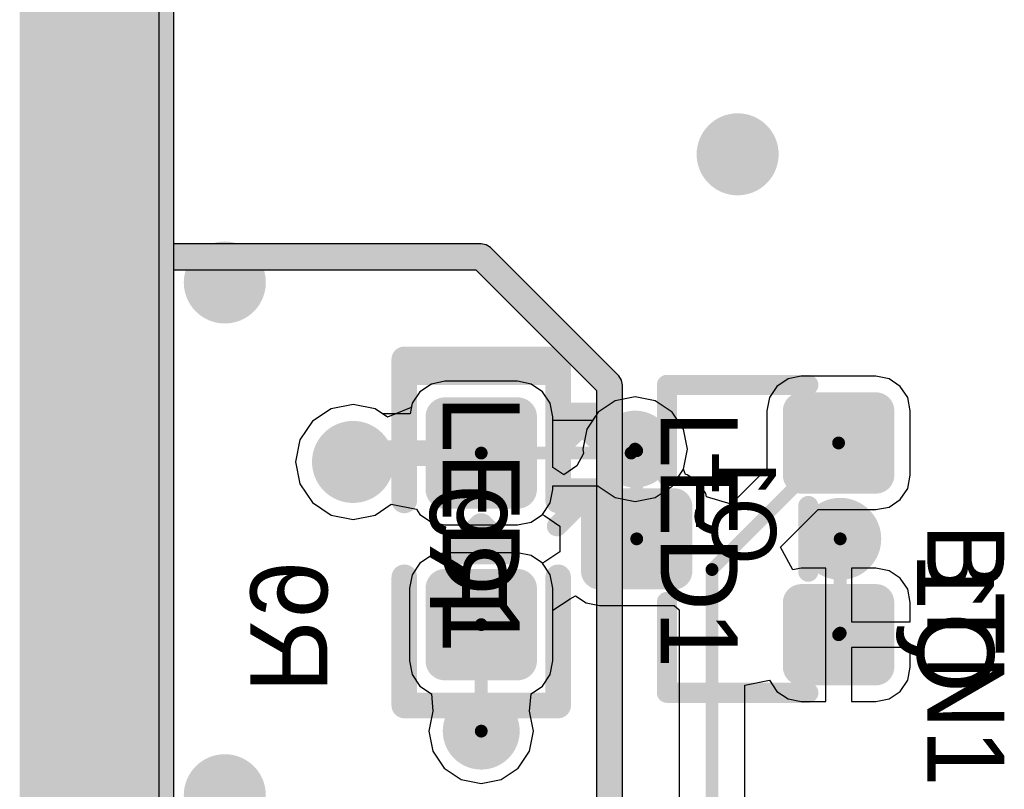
# Model space of a CAD drawing. Header units: millimetres. Extents: x 1.4 to 10.4, y 0 to 10.9.
# Tile 32 of 177: x 2.97 to 3.354, y 4.327 to 4.628. Entities that reach past the tile are written whole.
import ezdxf

# ---------------------------------------------------------------- set-up
doc = ezdxf.new("R2010")
doc.units = ezdxf.units.MM
doc.header["$MEASUREMENT"] = 0
for name, color, linetype in [('BottomLayer', 5, 'Continuous'), ('BottomOverlay', 54, 'Continuous'), ('BottomPaste', 16, 'Continuous'), ('BottomSolder', 6, 'Continuous'), ('DrillDrawing', 1, 'Continuous'), ('DrillGuide', 244, 'Continuous'), ('InternalPlane1', 76, 'Continuous'), ('InternalPlane2', 16, 'Continuous'), ('KeepOutLayer', 6, 'Continuous'), ('Mechanical1', 6, 'Continuous'), ('Mechanical2', 216, 'Continuous'), ('Mechanical31', 56, 'Continuous'), ('Mechanical32', 56, 'Continuous'), ('MultiLayer', 9, 'Continuous'), ('TopLayer', 1, 'Continuous'), ('TopOverlay', 2, 'Continuous'), ('TopPaste', 8, 'Continuous'), ('TopSolder', 216, 'Continuous')]:
    doc.layers.add(name, color=color, linetype=linetype)

msp = doc.modelspace()

# ---------------------------------------------------------------- linework, layer by layer
at = {"layer": 'BottomLayer'}
for p, q in [((3.024406, 1.899406), (3.024406, 5.2192741)), ((3.1305423, 4.4853949), (3.1260624, 4.4824016)), ((3.1358266, 4.486446), (3.1305423, 4.4853949)), ((3.164173, 4.486446), (3.1358266, 4.486446)), ((3.1694573, 4.4853949), (3.164173, 4.486446)), ((3.1739372, 4.4824016), (3.1694573, 4.4853949)), ((3.2696725, 4.4873866), (3.2653229, 4.4844803)), ((3.2748032, 4.4884072), (3.2696725, 4.4873866)), ((3.303937, 4.4884072), (3.2748032, 4.4884072)), ((3.3090677, 4.4873866), (3.303937, 4.4884072)), ((3.3134173, 4.4844803), (3.3090677, 4.4873866)), ((3.1260624, 4.4824016), (3.1230691, 4.4779217)), ((3.1769305, 4.4779217), (3.1739372, 4.4824016)), ((3.2653229, 4.4844803), (3.2624166, 4.4801307)), ((3.3163236, 4.4801307), (3.3134173, 4.4844803)), ((3.1230691, 4.4779217), (3.1222409, 4.4737581)), ((3.1779816, 4.4726374), (3.1769305, 4.4779217)), ((3.2021964, 4.4788396), (3.1955808, 4.4744192)), ((3.21, 4.4803918), (3.2021964, 4.4788396)), ((3.2178036, 4.4788396), (3.21, 4.4803918)), ((3.2244192, 4.4744192), (3.2178036, 4.4788396)), ((3.2624166, 4.4801307), (3.261396, 4.475)), ((3.3173442, 4.475), (3.3163236, 4.4801307)), ((3.091416, 4.4757235), (3.0841389, 4.4708611)), ((3.1, 4.477431), (3.091416, 4.4757235)), ((3.108584, 4.4757235), (3.1, 4.477431)), ((3.1115254, 4.4737581), (3.108584, 4.4757235)), ((3.1222409, 4.4737581), (3.1115254, 4.4737581)), ((3.1955808, 4.4744192), (3.1911604, 4.4678036)), ((3.2288396, 4.4678036), (3.2244192, 4.4744192)), ((3.261396, 4.475), (3.261396, 4.4524515)), ((3.3173442, 4.4498032), (3.3173442, 4.475)), ((3.0841389, 4.4708611), (3.0792765, 4.463584)), ((3.1779816, 4.4528258), (3.1779816, 4.4726374)), ((3.1911604, 4.4678036), (3.1896082, 4.46)), ((3.2303918, 4.46), (3.2288396, 4.4678036)), ((3.0792765, 4.463584), (3.077569, 4.455)), ((3.1899384, 4.45834), (3.18734, 4.4534785)), ((3.1896082, 4.46), (3.1899384, 4.45834)), ((3.2288396, 4.4521965), (3.2303918, 4.46)), ((3.077569, 4.455), (3.0792765, 4.446416)), ((3.1821724, 4.4500256), (3.1779816, 4.4528258)), ((3.18734, 4.4534785), (3.1821724, 4.4500256)), ((3.2297043, 4.450109), (3.2288396, 4.4521965)), ((3.261396, 4.4524515), (3.2474213, 4.4384768)), ((3.2303275, 4.449985), (3.2297043, 4.450109)), ((3.2346771, 4.4470787), (3.2303275, 4.449985)), ((3.2375834, 4.4427291), (3.2346771, 4.4470787)), ((3.3163236, 4.4446725), (3.3173442, 4.4498032)), ((3.0792765, 4.446416), (3.0841389, 4.4391389)), ((3.3134173, 4.4403229), (3.3163236, 4.4446725)), ((3.0841389, 4.4391389), (3.091416, 4.4342765)), ((3.2378518, 4.4413796), (3.2375834, 4.4427291)), ((3.2474213, 4.4384768), (3.2378518, 4.4413796)), ((3.3090677, 4.4374166), (3.3134173, 4.4403229)), ((3.108584, 4.4342765), (3.1149038, 4.4384993)), ((3.1149038, 4.4384993), (3.1247117, 4.4365483)), ((3.1247117, 4.4365483), (3.1260624, 4.4345268)), ((3.2667519, 4.4217594), (3.2813885, 4.436396)), ((3.2813885, 4.436396), (3.303937, 4.436396)), ((3.303937, 4.436396), (3.3090677, 4.4374166)), ((3.091416, 4.4342765), (3.1, 4.432569)), ((3.1, 4.432569), (3.108584, 4.4342765)), ((3.1260624, 4.4345268), (3.1305423, 4.4315335)), ((3.1305423, 4.4315335), (3.1358266, 4.4304824)), ((3.164173, 4.4304824), (3.1694573, 4.4315335)), ((3.1694573, 4.4315335), (3.1738366, 4.4344596)), ((3.1738366, 4.4344596), (3.1748422, 4.433922)), ((3.1748422, 4.433922), (3.1807126, 4.4299996)), ((3.1358266, 4.4304824), (3.164173, 4.4304824)), ((3.1807126, 4.4299996), (3.1807126, 4.4199996)), ((3.1807126, 4.4199996), (3.1748422, 4.4160772)), ((3.2714659, 4.4129401), (3.2667519, 4.4217594)), ((3.1305423, 4.4184657), (3.1260624, 4.4154724)), ((3.1358266, 4.4195168), (3.1305423, 4.4184657)), ((3.164173, 4.4195168), (3.1358266, 4.4195168)), ((3.1694573, 4.4184657), (3.164173, 4.4195168)), ((3.1738366, 4.4155396), (3.1694573, 4.4184657)), ((3.1748422, 4.4160772), (3.1738366, 4.4155396)), ((3.1260624, 4.4154724), (3.1230691, 4.4109925)), ((3.2748032, 4.413604), (3.2714659, 4.4129401)), ((3.2843701, 4.413604), (3.2748032, 4.413604)), ((3.2843701, 4.3875984), (3.2843701, 4.413604)), ((3.303937, 4.413604), (3.2943701, 4.413604)), ((3.2943701, 4.413604), (3.2943701, 4.3925984)), ((3.3090677, 4.4125834), (3.303937, 4.413604)), ((3.3134173, 4.4096771), (3.3090677, 4.4125834)), ((3.1230691, 4.4109925), (3.122018, 4.4057082)), ((3.3163236, 4.4053275), (3.3134173, 4.4096771)), ((3.122018, 4.4057082), (3.122018, 4.3773618)), ((3.3173442, 4.4001968), (3.3163236, 4.4053275)), ((3.1779816, 4.3971742), (3.1846203, 4.40161)), ((3.1846203, 4.40161), (3.1868009, 4.4027755)), ((3.1868009, 4.4027755), (3.1909323, 4.400015)), ((3.1779816, 4.3773618), (3.1779816, 4.3971742)), ((3.1909323, 4.400015), (3.196063, 4.3989944)), ((3.196063, 4.3989944), (3.2251967, 4.3989944)), ((3.2251967, 4.3989944), (3.2272551, 4.3973052)), ((3.2272551, 4.3973052), (3.2272551, 4.3081306)), ((3.3173442, 4.3925984), (3.3173442, 4.4001968)), ((3.2943701, 4.3925984), (3.3173442, 4.3925984)), ((3.2843701, 4.3615928), (3.2843701, 4.3875984)), ((3.3173442, 4.3825984), (3.2943701, 4.3825984)), ((3.2943701, 4.3825984), (3.2943701, 4.3615928)), ((3.3173442, 4.375), (3.3173442, 4.3825984)), ((3.122018, 4.3773618), (3.1230691, 4.3720775)), ((3.1769305, 4.3720775), (3.1779816, 4.3773618)), ((3.3163236, 4.3698693), (3.3173442, 4.375)), ((3.1230691, 4.3720775), (3.1260624, 4.3675976)), ((3.1739372, 4.3675976), (3.1769305, 4.3720775)), ((3.1260624, 4.3675976), (3.1305422, 4.3646043)), ((3.1694574, 4.3646043), (3.1739372, 4.3675976)), ((3.2527449, 4.3679453), (3.2624166, 4.3698692)), ((3.2527449, 4.3070547), (3.2527449, 4.3679453)), ((3.2624166, 4.3698692), (3.2653229, 4.3655197)), ((3.3134173, 4.3655197), (3.3163236, 4.3698693)), ((3.1305422, 4.3646043), (3.1305422, 4.3646043)), ((3.1305422, 4.3646043), (3.1305422, 4.3646043)), ((3.1305422, 4.3646043), (3.1311604, 4.3578036)), ((3.1688396, 4.3578036), (3.1694574, 4.3646043)), ((3.1694574, 4.3646043), (3.1694574, 4.3646043)), ((3.1694574, 4.3646043), (3.1694574, 4.3646043)), ((3.2653229, 4.3655197), (3.2696725, 4.3626134)), ((3.2696725, 4.3626134), (3.2748032, 4.3615928)), ((3.303937, 4.3615928), (3.3090677, 4.3626134)), ((3.3090677, 4.3626134), (3.3134173, 4.3655197)), ((3.2748032, 4.3615928), (3.2843701, 4.3615928)), ((3.2943701, 4.3615928), (3.303937, 4.3615928)), ((3.1311604, 4.3578034), (3.1296082, 4.35)), ((3.1311604, 4.3578036), (3.1311603, 4.3578035)), ((3.1311603, 4.3578035), (3.1311604, 4.3578034)), ((3.1688397, 4.3578035), (3.1688396, 4.3578036)), ((3.1688396, 4.3578034), (3.1688397, 4.3578035)), ((3.1703918, 4.35), (3.1688396, 4.3578034)), ((3.1296082, 4.35), (3.1311604, 4.3421964)), ((3.1688396, 4.3421964), (3.1703918, 4.35)), ((3.1311604, 4.3421964), (3.1355808, 4.3355808)), ((3.1644192, 4.3355808), (3.1688396, 4.3421964)), ((3.1355808, 4.3355808), (3.1421964, 4.3311604)), ((3.1578036, 4.3311604), (3.1644192, 4.3355808)), ((3.1421964, 4.3311604), (3.15, 4.3296082)), ((3.15, 4.3296082), (3.1578036, 4.3311604))]:
    msp.add_line(p, q, dxfattribs=at)
for points, const_width in [([(3.244, 4.575, 1), (3.256, 4.575, 1)], 0.012), ([(3.044, 4.525, 1), (3.056, 4.525, 1)], 0.012), ([(3.2732284, 4.475, 1), (3.276378, 4.475, 1)], 0.0031496), ([(3.3023622, 4.475, 1), (3.3055118, 4.475, 1)], 0.0031496), ([(3.134055, 4.4726374, 1), (3.1375982, 4.4726374, 1)], 0.0035433), ([(3.1624014, 4.4726374, 1), (3.1659446, 4.4726374, 1)], 0.0035433), ([(3.205, 4.46, 1), (3.215, 4.46, 1)], 0.01), ([(3.094, 4.455, 1), (3.106, 4.455, 1)], 0.012), ([(3.1009642, 4.4584642, 1), (3.1059642, 4.4584642, 1)], 0.005), ([(3.1009642, 4.4584642, 1), (3.1059642, 4.4584642, 1)], 0.005), ([(3.1474998, 4.4584642, 1), (3.1524998, 4.4584642, 1)], 0.005), ([(3.20875, 4.46, 1), (3.21125, 4.46, 1)], 0.0025), ([(3.2881201, 4.4624016, 1), (3.2906201, 4.4624016, 1)], 0.0025), ([(3.0975, 4.455, 1), (3.1025, 4.455, 1)], 0.005), ([(3.2093799, 4.4593701, 1), (3.2118799, 4.4593701, 1)], 0.0025), ([(3.2093799, 4.4593701, 1), (3.2118799, 4.4593701, 1)], 0.0025), ([(3.2732284, 4.4498032, 1), (3.276378, 4.4498032, 1)], 0.0031496), ([(3.3023622, 4.4498032, 1), (3.3055118, 4.4498032, 1)], 0.0031496), ([(3.134055, 4.444291, 1), (3.1375982, 4.444291, 1)], 0.0035433), ([(3.1624014, 4.444291, 1), (3.1659446, 4.444291, 1)], 0.0035433), ([(3.1944882, 4.4375984, 1), (3.1976378, 4.4375984, 1)], 0.0031496), ([(3.223622, 4.4375984, 1), (3.2267716, 4.4375984, 1)], 0.0031496), ([(3.284, 4.425, 1), (3.296, 4.425, 1)], 0.012), ([(3.2093799, 4.425, 1), (3.2118799, 4.425, 1)], 0.0025), ([(3.28875, 4.425, 1), (3.29125, 4.425, 1)], 0.0025), ([(3.1944882, 4.4124016, 1), (3.1976378, 4.4124016, 1)], 0.0031496), ([(3.223622, 4.4124016, 1), (3.2267716, 4.4124016, 1)], 0.0031496), ([(3.23875, 4.4130315, 1), (3.24125, 4.4130315, 1)], 0.0025), ([(3.23875, 4.4130315, 1), (3.24125, 4.4130315, 1)], 0.0025), ([(3.134055, 4.4057082, 1), (3.1375982, 4.4057082, 1)], 0.0035433), ([(3.1624014, 4.4057082, 1), (3.1659446, 4.4057082, 1)], 0.0035433), ([(3.2732284, 4.4001968, 1), (3.276378, 4.4001968, 1)], 0.0031496), ([(3.3023622, 4.4001968, 1), (3.3055118, 4.4001968, 1)], 0.0031496), ([(3.1487498, 4.3915352, 1), (3.1512498, 4.3915352, 1)], 0.0025), ([(3.2881201, 4.3875984, 1), (3.2906201, 4.3875984, 1)], 0.0025), ([(3.28875, 4.3882283, 1), (3.29125, 4.3882283, 1)], 0.0025), ([(3.28875, 4.3882283, 1), (3.29125, 4.3882283, 1)], 0.0025), ([(3.134055, 4.3773618, 1), (3.1375982, 4.3773618, 1)], 0.0035433), ([(3.1624014, 4.3773618, 1), (3.1659446, 4.3773618, 1)], 0.0035433), ([(3.2732284, 4.375, 1), (3.276378, 4.375, 1)], 0.0031496), ([(3.3023622, 4.375, 1), (3.3055118, 4.375, 1)], 0.0031496), ([(3.145, 4.35, 1), (3.155, 4.35, 1)], 0.01), ([(3.1487498, 4.3500002, 1), (3.1512498, 4.3500002, 1)], 0.0025), ([(3.1487498, 4.3500002, 1), (3.1512498, 4.3500002, 1)], 0.0025), ([(3.14875, 4.35, 1), (3.15125, 4.35, 1)], 0.0025), ([(3.044, 4.325, 1), (3.056, 4.325, 1)], 0.012)]:
    msp.add_lwpolyline(points, format="xyb", close=True, dxfattribs=dict(at, const_width=const_width))
for points, const_width in [([(3.1, 4.455), (3.1034642, 4.4584642)], 0.01), ([(3.1034642, 4.4584642), (3.1499998, 4.4584642)], 0.01), ([(3.21, 4.46), (3.2106299, 4.4593701)], 0.005), ([(3.24, 4.4130315), (3.2893701, 4.4624016)], 0.005), ([(3.2106299, 4.425), (3.2106299, 4.4593701)], 0.005), ([(3.29, 4.3882283), (3.29, 4.425)], 0.005), ([(3.24, 3.085), (3.24, 4.4130315)], 0.005), ([(3.1499998, 4.3500002), (3.1499998, 4.3915352)], 0.005), ([(3.2893701, 4.3875984), (3.29, 4.3882283)], 0.005), ([(3.1499998, 4.3500002), (3.15, 4.35)], 0.005)]:
    msp.add_lwpolyline(points, dxfattribs=dict(at, const_width=const_width))
for points in [[(3.303937, 4.4466536), (3.303937, 4.4781496), (3.2748032, 4.4466536), (3.2748032, 4.4781496)], [(3.164173, 4.4407477), (3.164173, 4.4761807), (3.1358266, 4.4407477), (3.1358266, 4.4761807)], [(3.3070866, 4.4498032), (3.3070866, 4.475), (3.2716536, 4.4498032), (3.2716536, 4.475)], [(3.1677163, 4.444291), (3.1677163, 4.4726374), (3.1322833, 4.444291), (3.1322833, 4.4726374)], [(3.2251968, 4.409252), (3.2251968, 4.440748), (3.196063, 4.409252), (3.196063, 4.440748)], [(3.2283464, 4.4124016), (3.2283464, 4.4375984), (3.1929134, 4.4124016), (3.1929134, 4.4375984)], [(3.164173, 4.3738185), (3.164173, 4.4092515), (3.1358266, 4.3738185), (3.1358266, 4.4092515)], [(3.1677163, 4.3773618), (3.1677163, 4.4057082), (3.1322833, 4.3773618), (3.1322833, 4.4057082)], [(3.303937, 4.3718504), (3.303937, 4.4033464), (3.2748032, 4.3718504), (3.2748032, 4.4033464)], [(3.3070866, 4.375), (3.3070866, 4.4001968), (3.2716536, 4.375), (3.2716536, 4.4001968)]]:
    msp.add_solid(points, dxfattribs=at)
at = {"layer": 'BottomOverlay'}
for points, const_width in [([(3.1199998, 4.4399996), (3.1199998, 4.4899996)], 0.01), ([(3.1199998, 4.4899996), (3.1799998, 4.4899996)], 0.01), ([(3.1799998, 4.4399996), (3.1799998, 4.4899996)], 0.01), ([(3.2224409, 4.4496063), (3.2224409, 4.4850394)], 0.007874), ([(3.2224409, 4.4850394), (3.2775591, 4.4850394)], 0.007874), ([(3.2775591, 4.4122047), (3.2775591, 4.4377953)], 0.007874), ([(3.1199998, 4.3599996), (3.1199998, 4.4099996)], 0.01), ([(3.1799998, 4.3599996), (3.1799998, 4.4099996)], 0.01), ([(3.2224409, 4.3649606), (3.2224409, 4.4003937)], 0.007874), ([(3.2224409, 4.3649606), (3.2775591, 4.3649606)], 0.007874), ([(3.1199998, 4.3599996), (3.1799998, 4.3599996)], 0.01)]:
    msp.add_lwpolyline(points, dxfattribs=dict(at, const_width=const_width))
for points, const_width in [([(3.1174998, 4.4899996, 1), (3.1224998, 4.4899996, 1)], 0.005), ([(3.1174998, 4.4899996, 1), (3.1224998, 4.4899996, 1)], 0.005), ([(3.1774998, 4.4899996, 1), (3.1824998, 4.4899996, 1)], 0.005), ([(3.1774998, 4.4899996, 1), (3.1824998, 4.4899996, 1)], 0.005), ([(3.2204724, 4.4850394, 1), (3.2244094, 4.4850394, 1)], 0.003937), ([(3.2204724, 4.4850394, 1), (3.2244094, 4.4850394, 1)], 0.003937), ([(3.2755906, 4.4850394, 1), (3.2795276, 4.4850394, 1)], 0.003937), ([(3.2204724, 4.4496063, 1), (3.2244094, 4.4496063, 1)], 0.003937), ([(3.1174998, 4.4399996, 1), (3.1224998, 4.4399996, 1)], 0.005), ([(3.1774998, 4.4399996, 1), (3.1824998, 4.4399996, 1)], 0.005), ([(3.2755906, 4.4377953, 1), (3.2795276, 4.4377953, 1)], 0.003937), ([(3.2755906, 4.4122047, 1), (3.2795276, 4.4122047, 1)], 0.003937), ([(3.1174998, 4.4099996, 1), (3.1224998, 4.4099996, 1)], 0.005), ([(3.1774998, 4.4099996, 1), (3.1824998, 4.4099996, 1)], 0.005), ([(3.2204724, 4.4003937, 1), (3.2244094, 4.4003937, 1)], 0.003937), ([(3.2204724, 4.3649606, 1), (3.2244094, 4.3649606, 1)], 0.003937), ([(3.2204724, 4.3649606, 1), (3.2244094, 4.3649606, 1)], 0.003937), ([(3.2755906, 4.3649606, 1), (3.2795276, 4.3649606, 1)], 0.003937), ([(3.1174998, 4.3599996, 1), (3.1224998, 4.3599996, 1)], 0.005), ([(3.1174998, 4.3599996, 1), (3.1224998, 4.3599996, 1)], 0.005), ([(3.1774998, 4.3599996, 1), (3.1824998, 4.3599996, 1)], 0.005), ([(3.1774998, 4.3599996, 1), (3.1824998, 4.3599996, 1)], 0.005)]:
    msp.add_lwpolyline(points, format="xyb", close=True, dxfattribs=dict(at, const_width=const_width))
at = {"layer": 'BottomPaste'}
for points, const_width in [([(3.2732284, 4.475, 1), (3.276378, 4.475, 1)], 0.0031496), ([(3.3023622, 4.475, 1), (3.3055118, 4.475, 1)], 0.0031496), ([(3.134055, 4.4726374, 1), (3.1375982, 4.4726374, 1)], 0.0035433), ([(3.1624014, 4.4726374, 1), (3.1659446, 4.4726374, 1)], 0.0035433), ([(3.2732284, 4.4498032, 1), (3.276378, 4.4498032, 1)], 0.0031496), ([(3.3023622, 4.4498032, 1), (3.3055118, 4.4498032, 1)], 0.0031496), ([(3.134055, 4.444291, 1), (3.1375982, 4.444291, 1)], 0.0035433), ([(3.1624014, 4.444291, 1), (3.1659446, 4.444291, 1)], 0.0035433), ([(3.1944882, 4.4375984, 1), (3.1976378, 4.4375984, 1)], 0.0031496), ([(3.223622, 4.4375984, 1), (3.2267716, 4.4375984, 1)], 0.0031496), ([(3.1944882, 4.4124016, 1), (3.1976378, 4.4124016, 1)], 0.0031496), ([(3.223622, 4.4124016, 1), (3.2267716, 4.4124016, 1)], 0.0031496), ([(3.134055, 4.4057082, 1), (3.1375982, 4.4057082, 1)], 0.0035433), ([(3.1624014, 4.4057082, 1), (3.1659446, 4.4057082, 1)], 0.0035433), ([(3.2732284, 4.4001968, 1), (3.276378, 4.4001968, 1)], 0.0031496), ([(3.3023622, 4.4001968, 1), (3.3055118, 4.4001968, 1)], 0.0031496), ([(3.134055, 4.3773618, 1), (3.1375982, 4.3773618, 1)], 0.0035433), ([(3.1624014, 4.3773618, 1), (3.1659446, 4.3773618, 1)], 0.0035433), ([(3.2732284, 4.375, 1), (3.276378, 4.375, 1)], 0.0031496), ([(3.3023622, 4.375, 1), (3.3055118, 4.375, 1)], 0.0031496)]:
    msp.add_lwpolyline(points, format="xyb", close=True, dxfattribs=dict(at, const_width=const_width))
for points in [[(3.303937, 4.4466536), (3.303937, 4.4781496), (3.2748032, 4.4466536), (3.2748032, 4.4781496)], [(3.164173, 4.4407477), (3.164173, 4.4761807), (3.1358266, 4.4407477), (3.1358266, 4.4761807)], [(3.3070866, 4.4498032), (3.3070866, 4.475), (3.2716536, 4.4498032), (3.2716536, 4.475)], [(3.1677163, 4.444291), (3.1677163, 4.4726374), (3.1322833, 4.444291), (3.1322833, 4.4726374)], [(3.2251968, 4.409252), (3.2251968, 4.440748), (3.196063, 4.409252), (3.196063, 4.440748)], [(3.2283464, 4.4124016), (3.2283464, 4.4375984), (3.1929134, 4.4124016), (3.1929134, 4.4375984)], [(3.164173, 4.3738185), (3.164173, 4.4092515), (3.1358266, 4.3738185), (3.1358266, 4.4092515)], [(3.1677163, 4.3773618), (3.1677163, 4.4057082), (3.1322833, 4.3773618), (3.1322833, 4.4057082)], [(3.303937, 4.3718504), (3.303937, 4.4033464), (3.2748032, 4.3718504), (3.2748032, 4.4033464)], [(3.3070866, 4.375), (3.3070866, 4.4001968), (3.2716536, 4.375), (3.2716536, 4.4001968)]]:
    msp.add_solid(points, dxfattribs=at)
at = {"layer": 'BottomSolder'}
for points, const_width in [([(3.2712284, 4.475, 1), (3.278378, 4.475, 1)], 0.0071496), ([(3.3003622, 4.475, 1), (3.3075118, 4.475, 1)], 0.0071496), ([(3.132055, 4.4726374, 1), (3.1395982, 4.4726374, 1)], 0.0075433), ([(3.1604014, 4.4726374, 1), (3.1679446, 4.4726374, 1)], 0.0075433), ([(3.2712284, 4.4498032, 1), (3.278378, 4.4498032, 1)], 0.0071496), ([(3.3003622, 4.4498032, 1), (3.3075118, 4.4498032, 1)], 0.0071496), ([(3.132055, 4.444291, 1), (3.1395982, 4.444291, 1)], 0.0075433), ([(3.1604014, 4.444291, 1), (3.1679446, 4.444291, 1)], 0.0075433), ([(3.1924882, 4.4375984, 1), (3.1996378, 4.4375984, 1)], 0.0071496), ([(3.221622, 4.4375984, 1), (3.2287716, 4.4375984, 1)], 0.0071496), ([(3.1924882, 4.4124016, 1), (3.1996378, 4.4124016, 1)], 0.0071496), ([(3.221622, 4.4124016, 1), (3.2287716, 4.4124016, 1)], 0.0071496), ([(3.132055, 4.4057082, 1), (3.1395982, 4.4057082, 1)], 0.0075433), ([(3.1604014, 4.4057082, 1), (3.1679446, 4.4057082, 1)], 0.0075433), ([(3.2712284, 4.4001968, 1), (3.278378, 4.4001968, 1)], 0.0071496), ([(3.3003622, 4.4001968, 1), (3.3075118, 4.4001968, 1)], 0.0071496), ([(3.132055, 4.3773618, 1), (3.1395982, 4.3773618, 1)], 0.0075433), ([(3.1604014, 4.3773618, 1), (3.1679446, 4.3773618, 1)], 0.0075433), ([(3.2712284, 4.375, 1), (3.278378, 4.375, 1)], 0.0071496), ([(3.3003622, 4.375, 1), (3.3075118, 4.375, 1)], 0.0071496)]:
    msp.add_lwpolyline(points, format="xyb", close=True, dxfattribs=dict(at, const_width=const_width))
for points in [[(3.303937, 4.4426536), (3.303937, 4.4821496), (3.2748032, 4.4426536), (3.2748032, 4.4821496)], [(3.164173, 4.4367477), (3.164173, 4.4801807), (3.1358266, 4.4367477), (3.1358266, 4.4801807)], [(3.3110866, 4.4498032), (3.3110866, 4.475), (3.2676536, 4.4498032), (3.2676536, 4.475)], [(3.1717163, 4.444291), (3.1717163, 4.4726374), (3.1282833, 4.444291), (3.1282833, 4.4726374)], [(3.2251968, 4.405252), (3.2251968, 4.444748), (3.196063, 4.405252), (3.196063, 4.444748)], [(3.2323464, 4.4124016), (3.2323464, 4.4375984), (3.1889134, 4.4124016), (3.1889134, 4.4375984)], [(3.164173, 4.3698185), (3.164173, 4.4132515), (3.1358266, 4.3698185), (3.1358266, 4.4132515)], [(3.1717163, 4.3773618), (3.1717163, 4.4057082), (3.1282833, 4.3773618), (3.1282833, 4.4057082)], [(3.303937, 4.3678504), (3.303937, 4.4073464), (3.2748032, 4.3678504), (3.2748032, 4.4073464)], [(3.3110866, 4.375), (3.3110866, 4.4001968), (3.2676536, 4.375), (3.2676536, 4.4001968)]]:
    msp.add_solid(points, dxfattribs=at)
at = {"layer": 'DrillDrawing'}
for points, const_width in [([(3.247, 4.575, 1), (3.253, 4.575, 1)], 0.006), ([(3.047, 4.525, 1), (3.053, 4.525, 1)], 0.006), ([(3.2075, 4.46, 1), (3.2125, 4.46, 1)], 0.005), ([(3.097, 4.455, 1), (3.103, 4.455, 1)], 0.006), ([(3.287, 4.425, 1), (3.293, 4.425, 1)], 0.006), ([(3.1475, 4.35, 1), (3.1525, 4.35, 1)], 0.005), ([(3.047, 4.325, 1), (3.053, 4.325, 1)], 0.006)]:
    msp.add_lwpolyline(points, format="xyb", close=True, dxfattribs=dict(at, const_width=const_width))
at = {"layer": 'DrillGuide'}
for points, const_width in [([(3.247, 4.575, 1), (3.253, 4.575, 1)], 0.006), ([(3.047, 4.525, 1), (3.053, 4.525, 1)], 0.006), ([(3.2075, 4.46, 1), (3.2125, 4.46, 1)], 0.005), ([(3.097, 4.455, 1), (3.103, 4.455, 1)], 0.006), ([(3.287, 4.425, 1), (3.293, 4.425, 1)], 0.006), ([(3.1475, 4.35, 1), (3.1525, 4.35, 1)], 0.005), ([(3.047, 4.325, 1), (3.053, 4.325, 1)], 0.006)]:
    msp.add_lwpolyline(points, format="xyb", close=True, dxfattribs=dict(at, const_width=const_width))
at = {"layer": 'InternalPlane1'}
msp.add_line((3.0300928, 1.9050928), (3.0300928, 5.219902), dxfattribs=at)
at = {"layer": 'InternalPlane1', "const_width": 0.06}
msp.add_lwpolyline([(3, 1.875), (3, 6.125)], dxfattribs=at)
at = {"layer": 'InternalPlane1'}
for points, const_width in [([(3.2025, 4.46, 1), (3.2175, 4.46, 1)], 0.015), ([(3.092, 4.455, 1), (3.108, 4.455, 1)], 0.016), ([(3.1425, 4.35, 1), (3.1575, 4.35, 1)], 0.015)]:
    msp.add_lwpolyline(points, format="xyb", close=True, dxfattribs=dict(at, const_width=const_width))
at = {"layer": 'InternalPlane2'}
for p, q in [((3.0300928, 4.540098), (3.0300928, 5.219902)), ((3.15, 4.540098), (3.0300928, 4.540098)), ((3.1519509, 4.5397099), (3.15, 4.540098)), ((3.1536048, 4.5386048), (3.1519509, 4.5397099)), ((3.2036048, 4.4886048), (3.1536048, 4.5386048)), ((3.0300928, 1.9050928), (3.0300928, 4.529902)), ((3.0300928, 4.529902), (3.1478884, 4.529902)), ((3.1478884, 4.529902), (3.194902, 4.4828884)), ((3.2047099, 4.4869509), (3.2036048, 4.4886048)), ((3.205098, 4.485), (3.2047099, 4.4869509)), ((3.194902, 4.4828884), (3.194902, 2.705)), ((3.205098, 3.050098), (3.205098, 4.485))]:
    msp.add_line(p, q, dxfattribs=at)
for points, const_width in [([(3, 1.875), (3, 6.125)], 0.06), ([(3.0000787, 4.535), (3.15, 4.535)], 0.01), ([(3.15, 4.535), (3.2, 4.485)], 0.01), ([(3.2, 2.705), (3.2, 4.485)], 0.01)]:
    msp.add_lwpolyline(points, dxfattribs=dict(at, const_width=const_width))
for points, const_width in [([(3.242, 4.575, 1), (3.258, 4.575, 1)], 0.016), ([(2.9975787, 4.535, 1), (3.0025787, 4.535, 1)], 0.005), ([(3.042, 4.525, 1), (3.058, 4.525, 1)], 0.016), ([(3.1475, 4.535, 1), (3.1525, 4.535, 1)], 0.005), ([(3.1475, 4.535, 1), (3.1525, 4.535, 1)], 0.005), ([(3.1975, 4.485, 1), (3.2025, 4.485, 1)], 0.005), ([(3.1975, 4.485, 1), (3.2025, 4.485, 1)], 0.005), ([(3.2025, 4.46, 1), (3.2175, 4.46, 1)], 0.015), ([(3.282, 4.425, 1), (3.298, 4.425, 1)], 0.016), ([(3.1425, 4.35, 1), (3.1575, 4.35, 1)], 0.015), ([(3.042, 4.325, 1), (3.058, 4.325, 1)], 0.016)]:
    msp.add_lwpolyline(points, format="xyb", close=True, dxfattribs=dict(at, const_width=const_width))
at = {"layer": 'KeepOutLayer', "const_width": 0.007874}
msp.add_lwpolyline([(3, 1.875), (3, 6.125)], dxfattribs=at)
at = {"layer": 'Mechanical1', "const_width": 0.008189}
msp.add_lwpolyline([(3, 1.875), (3, 6.125)], dxfattribs=at)
at = {"layer": 'Mechanical2', "const_width": 0.008189}
msp.add_lwpolyline([(3, 1.875), (3, 6.125)], dxfattribs=at)
at = {"layer": 'MultiLayer'}
for points, const_width in [([(3.244, 4.575, 1), (3.256, 4.575, 1)], 0.012), ([(3.044, 4.525, 1), (3.056, 4.525, 1)], 0.012), ([(3.205, 4.46, 1), (3.215, 4.46, 1)], 0.01), ([(3.094, 4.455, 1), (3.106, 4.455, 1)], 0.012), ([(3.284, 4.425, 1), (3.296, 4.425, 1)], 0.012), ([(3.145, 4.35, 1), (3.155, 4.35, 1)], 0.01), ([(3.044, 4.325, 1), (3.056, 4.325, 1)], 0.012)]:
    msp.add_lwpolyline(points, format="xyb", close=True, dxfattribs=dict(at, const_width=const_width))
at = {"layer": 'TopLayer'}
for p, q in [((3.024406, 1.899406), (3.024406, 5.2192741)), ((3.1305425, 4.4853953), (3.1260626, 4.482402)), ((3.1358268, 4.4864464), (3.1305425, 4.4853953)), ((3.1641732, 4.4864464), (3.1358268, 4.4864464)), ((3.1694575, 4.4853953), (3.1641732, 4.4864464)), ((3.1739374, 4.482402), (3.1694575, 4.4853953)), ((3.1260626, 4.482402), (3.1230693, 4.4779221)), ((3.1769307, 4.4779221), (3.1739374, 4.482402)), ((3.1230693, 4.4779221), (3.1227397, 4.476265)), ((3.1779818, 4.4726378), (3.1769307, 4.4779221)), ((3.2021964, 4.4788396), (3.1955808, 4.4744192)), ((3.21, 4.4803918), (3.2021964, 4.4788396)), ((3.2178036, 4.4788396), (3.21, 4.4803918)), ((3.2244192, 4.4744192), (3.2178036, 4.4788396)), ((3.091416, 4.4757235), (3.0841389, 4.4708611)), ((3.1, 4.477431), (3.091416, 4.4757235)), ((3.108584, 4.4757235), (3.1, 4.477431)), ((3.1135008, 4.4724382), (3.108584, 4.4757235)), ((3.1227397, 4.476265), (3.1135008, 4.4724382)), ((3.1955808, 4.4744192), (3.1934361, 4.4712095)), ((3.2288396, 4.4678036), (3.2244192, 4.4744192)), ((3.0841389, 4.4708611), (3.0792765, 4.463584)), ((3.1779818, 4.4712095), (3.1779818, 4.4726378)), ((3.1934361, 4.4712095), (3.1779818, 4.4712095)), ((3.2303918, 4.46), (3.2288396, 4.4678036)), ((3.0792765, 4.463584), (3.077569, 4.455)), ((3.2288396, 4.4521964), (3.2303918, 4.46)), ((3.077569, 4.455), (3.0792765, 4.446416)), ((3.2244192, 4.4455808), (3.2288396, 4.4521964)), ((3.0792765, 4.446416), (3.0841389, 4.4391389)), ((3.1769307, 4.4390071), (3.1779818, 4.4442914)), ((3.1779818, 4.4442914), (3.1779818, 4.4457197)), ((3.1779818, 4.4457197), (3.195488, 4.4457197)), ((3.195488, 4.4457197), (3.1955808, 4.4455808)), ((3.1955808, 4.4455808), (3.2021964, 4.4411604)), ((3.2178036, 4.4411604), (3.2244192, 4.4455808)), ((3.0841389, 4.4391389), (3.091416, 4.4342765)), ((3.2021964, 4.4411604), (3.21, 4.4396082)), ((3.21, 4.4396082), (3.2178036, 4.4411604)), ((3.108584, 4.4342765), (3.1149041, 4.4384995)), ((3.1149041, 4.4384995), (3.124712, 4.4365485)), ((3.124712, 4.4365485), (3.1260626, 4.4345272)), ((3.1739374, 4.4345272), (3.1769307, 4.4390071)), ((3.091416, 4.4342765), (3.1, 4.432569)), ((3.1, 4.432569), (3.108584, 4.4342765)), ((3.1260626, 4.4345272), (3.1305425, 4.4315339)), ((3.1305425, 4.4315339), (3.1358268, 4.4304828)), ((3.1641732, 4.4304828), (3.1694575, 4.4315339)), ((3.1694575, 4.4315339), (3.1739374, 4.4345272)), ((3.1358268, 4.4304828), (3.1641732, 4.4304828)), ((3.1305425, 4.4184661), (3.1260626, 4.4154728)), ((3.1358268, 4.4195172), (3.1305425, 4.4184661)), ((3.1641732, 4.4195172), (3.1358268, 4.4195172)), ((3.1694575, 4.4184661), (3.1641732, 4.4195172)), ((3.1739374, 4.4154728), (3.1694575, 4.4184661)), ((3.1260626, 4.4154728), (3.1230693, 4.4109929)), ((3.1769307, 4.4109929), (3.1739374, 4.4154728)), ((3.1230693, 4.4109929), (3.1220182, 4.4057086)), ((3.1779818, 4.4057086), (3.1769307, 4.4109929)), ((3.1220182, 4.4057086), (3.1220182, 4.3773622)), ((3.1779818, 4.3773622), (3.1779818, 4.4057086)), ((3.1220182, 4.3773622), (3.1230693, 4.3720779)), ((3.1769307, 4.3720779), (3.1779818, 4.3773622)), ((3.1230693, 4.3720779), (3.1260626, 4.367598)), ((3.1739374, 4.367598), (3.1769307, 4.3720779)), ((3.1260626, 4.367598), (3.1305424, 4.3646047)), ((3.1694576, 4.3646047), (3.1739374, 4.367598)), ((3.1305424, 4.3646047), (3.1305424, 4.3646047)), ((3.1305424, 4.3646047), (3.1305424, 4.3646047)), ((3.1305424, 4.3646047), (3.1311604, 4.3578036)), ((3.1688396, 4.3578036), (3.1694576, 4.3646047)), ((3.1694576, 4.3646047), (3.1694576, 4.3646047)), ((3.1694576, 4.3646047), (3.1694576, 4.3646047)), ((3.1311604, 4.3578034), (3.1296082, 4.35)), ((3.1311604, 4.3578036), (3.1311603, 4.3578035)), ((3.1311603, 4.3578035), (3.1311604, 4.3578034)), ((3.1688397, 4.3578035), (3.1688396, 4.3578036)), ((3.1688396, 4.3578034), (3.1688397, 4.3578035)), ((3.1703918, 4.35), (3.1688396, 4.3578034)), ((3.1296082, 4.35), (3.1311604, 4.3421964)), ((3.1688396, 4.3421964), (3.1703918, 4.35)), ((3.1311604, 4.3421964), (3.1355808, 4.3355808)), ((3.1644192, 4.3355808), (3.1688396, 4.3421964)), ((3.1355808, 4.3355808), (3.1421964, 4.3311604)), ((3.1578036, 4.3311604), (3.1644192, 4.3355808)), ((3.1421964, 4.3311604), (3.15, 4.3296082)), ((3.15, 4.3296082), (3.1578036, 4.3311604))]:
    msp.add_line(p, q, dxfattribs=at)
for points, const_width in [([(3.244, 4.575, 1), (3.256, 4.575, 1)], 0.012), ([(3.044, 4.525, 1), (3.056, 4.525, 1)], 0.012), ([(3.1340552, 4.4726378, 1), (3.1375984, 4.4726378, 1)], 0.0035433), ([(3.1624016, 4.4726378, 1), (3.1659448, 4.4726378, 1)], 0.0035433), ([(3.205, 4.46, 1), (3.215, 4.46, 1)], 0.01), ([(3.094, 4.455, 1), (3.106, 4.455, 1)], 0.012), ([(3.20875, 4.46, 1), (3.21125, 4.46, 1)], 0.0025), ([(3.14875, 4.4584646, 1), (3.15125, 4.4584646, 1)], 0.0025), ([(3.2072146, 4.4584646, 1), (3.2097146, 4.4584646, 1)], 0.0025), ([(3.2072146, 4.4584646, 1), (3.2097146, 4.4584646, 1)], 0.0025), ([(3.1340552, 4.4442914, 1), (3.1375984, 4.4442914, 1)], 0.0035433), ([(3.1624016, 4.4442914, 1), (3.1659448, 4.4442914, 1)], 0.0035433), ([(3.284, 4.425, 1), (3.296, 4.425, 1)], 0.012), ([(3.1340552, 4.4057086, 1), (3.1375984, 4.4057086, 1)], 0.0035433), ([(3.1624016, 4.4057086, 1), (3.1659448, 4.4057086, 1)], 0.0035433), ([(3.14875, 4.3915354, 1), (3.15125, 4.3915354, 1)], 0.0025), ([(3.1340552, 4.3773622, 1), (3.1375984, 4.3773622, 1)], 0.0035433), ([(3.1624016, 4.3773622, 1), (3.1659448, 4.3773622, 1)], 0.0035433), ([(3.145, 4.35, 1), (3.155, 4.35, 1)], 0.01), ([(3.14875, 4.35, 1), (3.15125, 4.35, 1)], 0.0025), ([(3.044, 4.325, 1), (3.056, 4.325, 1)], 0.012)]:
    msp.add_lwpolyline(points, format="xyb", close=True, dxfattribs=dict(at, const_width=const_width))
at = {"layer": 'TopLayer', "const_width": 0.005}
for points in [[(3.2084646, 4.4584646), (3.21, 4.46)], [(3.15, 4.4584646), (3.2084646, 4.4584646)], [(3.15, 4.35), (3.15, 4.3915354)]]:
    msp.add_lwpolyline(points, dxfattribs=at)
at = {"layer": 'TopLayer'}
for points in [[(3.1358268, 4.4761811), (3.1358268, 4.4407481), (3.1641732, 4.4761811), (3.1641732, 4.4407481)], [(3.1322835, 4.4726378), (3.1322835, 4.4442914), (3.1677165, 4.4726378), (3.1677165, 4.4442914)], [(3.1358268, 4.4092519), (3.1358268, 4.3738189), (3.1641732, 4.4092519), (3.1641732, 4.3738189)], [(3.1322835, 4.4057086), (3.1322835, 4.3773622), (3.1677165, 4.4057086), (3.1677165, 4.3773622)]]:
    msp.add_solid(points, dxfattribs=at)
at = {"layer": 'TopOverlay'}
for points, const_width in [([(3.12, 4.49), (3.12, 4.495)], 0.01), ([(3.12, 4.495), (3.18, 4.495)], 0.01), ([(3.18, 4.49), (3.18, 4.495)], 0.01), ([(3.12, 4.49), (3.18, 4.49)], 0.01), ([(3.1795276, 4.4594488), (3.1942913, 4.4742126)], 0.007874), ([(3.1844488, 4.4742126), (3.1942913, 4.4643701)], 0.007874), ([(3.1844488, 4.4742126), (3.1942913, 4.4742126)], 0.007874), ([(3.1942913, 4.4643701), (3.1942913, 4.4742126)], 0.007874), ([(3.1795276, 4.4299213), (3.1942913, 4.4446851)], 0.007874), ([(3.1844488, 4.4446851), (3.1942913, 4.4446851)], 0.007874), ([(3.1844488, 4.4446851), (3.1942913, 4.4348426)], 0.007874), ([(3.1942913, 4.4348426), (3.1942913, 4.4446851)], 0.007874), ([(3.14, 4.42), (3.15, 4.43)], 0.01), ([(3.15, 4.43), (3.16, 4.42)], 0.01), ([(3.14, 4.42), (3.16, 4.42)], 0.01), ([(3.12, 4.36), (3.12, 4.41)], 0.01), ([(3.18, 4.36), (3.18, 4.41)], 0.01), ([(3.12, 4.36), (3.18, 4.36)], 0.01)]:
    msp.add_lwpolyline(points, dxfattribs=dict(at, const_width=const_width))
for points, const_width in [([(3.1175, 4.495, 1), (3.1225, 4.495, 1)], 0.005), ([(3.1175, 4.495, 1), (3.1225, 4.495, 1)], 0.005), ([(3.1775, 4.495, 1), (3.1825, 4.495, 1)], 0.005), ([(3.1775, 4.495, 1), (3.1825, 4.495, 1)], 0.005), ([(3.1175, 4.49, 1), (3.1225, 4.49, 1)], 0.005), ([(3.1175, 4.49, 1), (3.1225, 4.49, 1)], 0.005), ([(3.1775, 4.49, 1), (3.1825, 4.49, 1)], 0.005), ([(3.1775, 4.49, 1), (3.1825, 4.49, 1)], 0.005), ([(3.1824803, 4.4742126, 1), (3.1864173, 4.4742126, 1)], 0.003937), ([(3.1824803, 4.4742126, 1), (3.1864173, 4.4742126, 1)], 0.003937), ([(3.1923228, 4.4742126, 1), (3.1962598, 4.4742126, 1)], 0.003937), ([(3.1923228, 4.4742126, 1), (3.1962598, 4.4742126, 1)], 0.003937), ([(3.1923228, 4.4742126, 1), (3.1962598, 4.4742126, 1)], 0.003937), ([(3.1923228, 4.4643701, 1), (3.1962598, 4.4643701, 1)], 0.003937), ([(3.1923228, 4.4643701, 1), (3.1962598, 4.4643701, 1)], 0.003937), ([(3.1775591, 4.4594488, 1), (3.1814961, 4.4594488, 1)], 0.003937), ([(3.1824803, 4.4446851, 1), (3.1864173, 4.4446851, 1)], 0.003937), ([(3.1824803, 4.4446851, 1), (3.1864173, 4.4446851, 1)], 0.003937), ([(3.1923228, 4.4446851, 1), (3.1962598, 4.4446851, 1)], 0.003937), ([(3.1923228, 4.4446851, 1), (3.1962598, 4.4446851, 1)], 0.003937), ([(3.1923228, 4.4446851, 1), (3.1962598, 4.4446851, 1)], 0.003937), ([(3.1923228, 4.4348426, 1), (3.1962598, 4.4348426, 1)], 0.003937), ([(3.1923228, 4.4348426, 1), (3.1962598, 4.4348426, 1)], 0.003937), ([(3.1475, 4.43, 1), (3.1525, 4.43, 1)], 0.005), ([(3.1475, 4.43, 1), (3.1525, 4.43, 1)], 0.005), ([(3.1775591, 4.4299213, 1), (3.1814961, 4.4299213, 1)], 0.003937), ([(3.1375, 4.42, 1), (3.1425, 4.42, 1)], 0.005), ([(3.1375, 4.42, 1), (3.1425, 4.42, 1)], 0.005), ([(3.1575, 4.42, 1), (3.1625, 4.42, 1)], 0.005), ([(3.1575, 4.42, 1), (3.1625, 4.42, 1)], 0.005), ([(3.1175, 4.41, 1), (3.1225, 4.41, 1)], 0.005), ([(3.1775, 4.41, 1), (3.1825, 4.41, 1)], 0.005), ([(3.1175, 4.36, 1), (3.1225, 4.36, 1)], 0.005), ([(3.1175, 4.36, 1), (3.1225, 4.36, 1)], 0.005), ([(3.1775, 4.36, 1), (3.1825, 4.36, 1)], 0.005), ([(3.1775, 4.36, 1), (3.1825, 4.36, 1)], 0.005)]:
    msp.add_lwpolyline(points, format="xyb", close=True, dxfattribs=dict(at, const_width=const_width))
at = {"layer": 'TopPaste', "const_width": 0.0035433}
for points in [[(3.1340552, 4.4726378, 1), (3.1375984, 4.4726378, 1)], [(3.1624016, 4.4726378, 1), (3.1659448, 4.4726378, 1)], [(3.1340552, 4.4442914, 1), (3.1375984, 4.4442914, 1)], [(3.1624016, 4.4442914, 1), (3.1659448, 4.4442914, 1)], [(3.1340552, 4.4057086, 1), (3.1375984, 4.4057086, 1)], [(3.1624016, 4.4057086, 1), (3.1659448, 4.4057086, 1)], [(3.1340552, 4.3773622, 1), (3.1375984, 4.3773622, 1)], [(3.1624016, 4.3773622, 1), (3.1659448, 4.3773622, 1)]]:
    msp.add_lwpolyline(points, format="xyb", close=True, dxfattribs=at)
at = {"layer": 'TopPaste'}
for points in [[(3.1358268, 4.4761811), (3.1358268, 4.4407481), (3.1641732, 4.4761811), (3.1641732, 4.4407481)], [(3.1322835, 4.4726378), (3.1322835, 4.4442914), (3.1677165, 4.4726378), (3.1677165, 4.4442914)], [(3.1358268, 4.4092519), (3.1358268, 4.3738189), (3.1641732, 4.4092519), (3.1641732, 4.3738189)], [(3.1322835, 4.4057086), (3.1322835, 4.3773622), (3.1677165, 4.4057086), (3.1677165, 4.3773622)]]:
    msp.add_solid(points, dxfattribs=at)
at = {"layer": 'TopSolder', "const_width": 0.0075433}
for points in [[(3.1320552, 4.4726378, 1), (3.1395984, 4.4726378, 1)], [(3.1604016, 4.4726378, 1), (3.1679448, 4.4726378, 1)], [(3.1320552, 4.4442914, 1), (3.1395984, 4.4442914, 1)], [(3.1604016, 4.4442914, 1), (3.1679448, 4.4442914, 1)], [(3.1320552, 4.4057086, 1), (3.1395984, 4.4057086, 1)], [(3.1604016, 4.4057086, 1), (3.1679448, 4.4057086, 1)], [(3.1320552, 4.3773622, 1), (3.1395984, 4.3773622, 1)], [(3.1604016, 4.3773622, 1), (3.1679448, 4.3773622, 1)]]:
    msp.add_lwpolyline(points, format="xyb", close=True, dxfattribs=at)
at = {"layer": 'TopSolder'}
for points in [[(3.1358268, 4.4801811), (3.1358268, 4.4367481), (3.1641732, 4.4801811), (3.1641732, 4.4367481)], [(3.1282835, 4.4726378), (3.1282835, 4.4442914), (3.1717165, 4.4726378), (3.1717165, 4.4442914)], [(3.1358268, 4.4132519), (3.1358268, 4.3698189), (3.1641732, 4.4132519), (3.1641732, 4.3698189)], [(3.1282835, 4.4057086), (3.1282835, 4.3773622), (3.1717165, 4.4057086), (3.1717165, 4.3773622)]]:
    msp.add_solid(points, dxfattribs=at)

# ---------------------------------------------------------------- texts
at = {"layer": 'BottomOverlay', "text_generation_flag": 2}
for s, p in [('Q1', (3.32, 4.365)), ('R9', (3.06, 4.365))]:
    msp.add_text(s, height=0.03, rotation=270, dxfattribs=at).set_placement(p)
at = {"layer": 'Mechanical31'}
msp.add_text('LED1', height=0.03, rotation=270, dxfattribs=at).set_placement((3.135, 4.481))
at = {"layer": 'Mechanical32', "text_generation_flag": 2}
for s, height, p in [('Q1', 0.025, (3.24, 4.415)), ('R9', 0.03, (3.13, 4.395))]:
    msp.add_text(s, height=height, rotation=270, dxfattribs=at).set_placement(p)
at = {"layer": 'TopOverlay'}
for s, p in [('LED1', (3.22, 4.475)), ('BTN1', (3.324, 4.431))]:
    msp.add_text(s, height=0.03, rotation=270, dxfattribs=at).set_placement(p)

doc.saveas('drawing.dxf')
